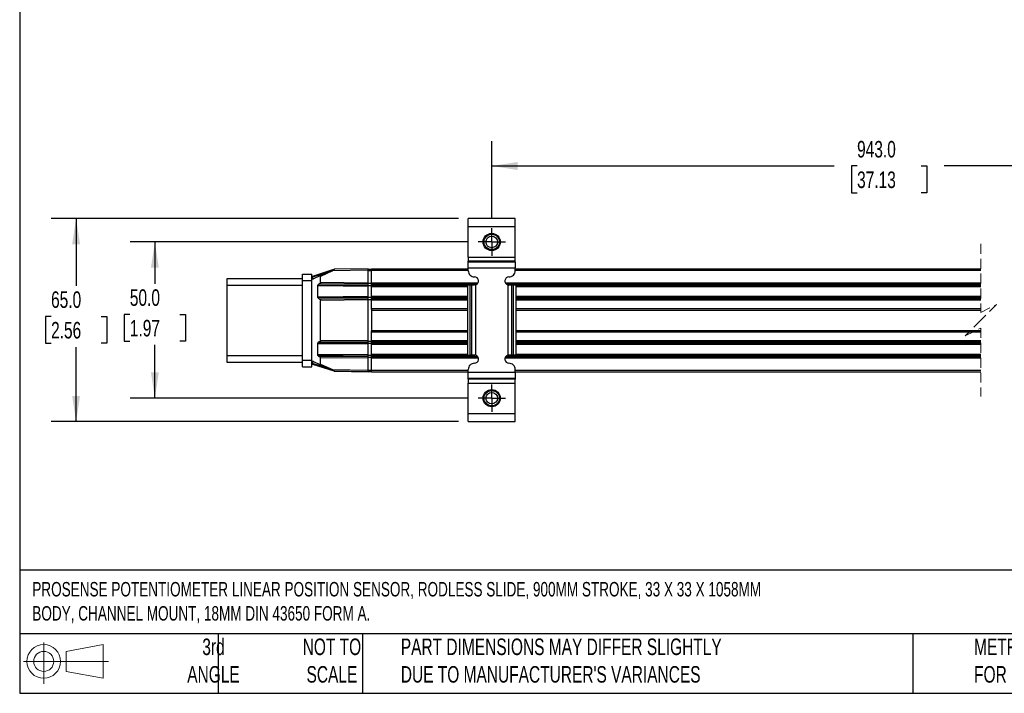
# Model space of a CAD drawing. Header units: millimetres. Extents: x 16 to 683, y 16 to 524.
# Tile 1 of 11: x 16 to 331, y 16 to 231. Entities that reach past the tile are written whole.
import ezdxf

# ---------------------------------------------------------------- set-up
doc = ezdxf.new("R2010")
doc.units = ezdxf.units.MM
doc.header["$LTSCALE"] = 2.5
doc.linetypes.add('CENTERX2', pattern=[20.32, 12.7, -2.54, 2.54, -2.54])
doc.linetypes.add('HIDDEN', pattern=[1.905, 1.27, -0.635])
doc.layers.add('CENTER', color=40, linetype='CENTERX2')
doc.layers.add('DIMENSIONS', color=140, linetype='Continuous', lineweight=25)
doc.layers.add('TEXT', color=140, linetype='Continuous', lineweight=25)
doc.styles.add('SLDTEXTSTYLE0', font='TXT', dxfattribs={"width": 0.7})
doc.dimstyles.new('SLDDIMSTYLE3', dxfattribs={"dimtxt": 5.39502, "dimasz": 8.255, "dimexe": 0, "dimexo": 0.0625, "dimgap": 1.348755, "dimtad": 0, "dimtih": 1, "dimtoh": 1, "dimrnd": 1e-09, "dimzin": 4, "dimdsep": 46, "dimtxsty": 'SLDTEXTSTYLE0', "dimsah": 1, "dimcen": 0.09, "dimadec": 0, "dimazin": 1, "dimtfac": 1, "dimtofl": 0, "dimtmove": 0, "dimatfit": 3, "dimfxl": 0, "dimfrac": 2, "dimtolj": 1, "dimtzin": 12, "dimarcsym": 0})

# ---------------------------------------------------------------- blocks, each defined once
blk = doc.blocks.new('Block11')
at = {"color": 7, "linetype": 'Continuous', "lineweight": 18}
for p, q in [((6.47, 13.28), (6.47, 0)), ((13.7, 10.42), (25.44, 12.58)), ((13.7, 3.99), (13.7, 10.42)), ((25.44, 12.58), (25.44, 1.83)), ((0, 7.2), (27.18, 7.2)), ((13.7, 3.99), (25.44, 1.83))]:
    blk.add_line(p, q, dxfattribs=at)
for radius in [5.38, 3.21]:
    blk.add_circle((6.47, 7.2), radius, dxfattribs=at)
blk = doc.blocks.new('Block12')
at = {"color": 7, "linetype": 'Continuous'}
blk.add_blockref('Block11', (0, 0), dxfattribs=at)
blk = doc.blocks.new('_D_10')
at = {"layer": 'DIMENSIONS'}
for p, q in [((166.88, 167.89), (166.88, 192.57)), ((433.68, 167.88), (433.68, 192.57)), ((365.61, 188.16), (362.09, 181.11)), ((367.38, 184.64), (365.61, 188.16)), ((166.88, 184.64), (276.44, 184.64)), ((283.76, 184.64), (281.94, 184.64)), ((281.94, 184.64), (281.94, 176.06)), ((304.28, 184.64), (306.09, 184.64)), ((306.09, 184.64), (306.09, 176.06)), ((360.32, 184.64), (311.59, 184.64)), ((362.09, 181.11), (360.32, 184.64)), ((433.68, 184.64), (367.38, 184.64)), ((281.94, 176.06), (283.76, 176.06)), ((306.09, 176.06), (304.28, 176.06))]:
    blk.add_line(p, q, dxfattribs=at)
for points in [[(166.88, 184.64), (175.14, 183.37), (175.14, 185.91)], [(433.68, 184.64), (425.43, 185.91), (425.43, 183.37)]]:
    blk.add_solid(points, dxfattribs=at)
at = {"layer": 'DIMENSIONS', "char_height": 5.292, "attachment_point": 1, "style": 'SLDTEXTSTYLE0'}
for s, insert in [('943.0', (283.76, 192.66)), ('37.13', (283.76, 182.88))]:
    blk.add_mtext(s, dxfattribs=dict(at, insert=insert))
blk = doc.blocks.new('_D_11')
at = {"layer": 'DIMENSIONS'}
for p, q in [((159.32, 160.32), (51.19, 160.32)), ((59.12, 160.32), (59.12, 146.92)), ((51.11, 137.14), (49.3, 137.14)), ((49.3, 137.14), (49.3, 128.57)), ((67.14, 137.14), (68.95, 137.14)), ((68.95, 137.14), (68.95, 128.57)), ((49.3, 128.57), (51.11, 128.57)), ((59.12, 110.32), (59.12, 127.36)), ((68.95, 128.57), (67.14, 128.57)), ((159.32, 110.32), (51.19, 110.32))]:
    blk.add_line(p, q, dxfattribs=at)
for points in [[(59.12, 160.32), (57.85, 152.07), (60.39, 152.07)], [(59.12, 110.32), (60.39, 118.58), (57.85, 118.58)]]:
    blk.add_solid(points, dxfattribs=at)
at = {"layer": 'DIMENSIONS', "char_height": 5.292, "attachment_point": 1, "style": 'SLDTEXTSTYLE0'}
for s, insert in [('50.0', (51.11, 145.17)), ('1.97', (51.11, 135.39))]:
    blk.add_mtext(s, dxfattribs=dict(at, insert=insert))
blk = doc.blocks.new('_D_12')
at = {"layer": 'DIMENSIONS'}
for p, q in [((156.21, 167.82), (25.98, 167.82)), ((33.92, 167.82), (33.92, 146.28)), ((25.91, 136.49), (24.09, 136.49)), ((24.09, 136.49), (24.09, 127.92)), ((41.94, 136.49), (43.75, 136.49)), ((43.75, 136.49), (43.75, 127.92)), ((24.09, 127.92), (25.91, 127.92)), ((33.92, 102.82), (33.92, 126.71)), ((43.75, 127.92), (41.94, 127.92)), ((156.21, 102.82), (25.98, 102.82))]:
    blk.add_line(p, q, dxfattribs=at)
for points in [[(33.92, 167.82), (32.65, 159.57), (35.19, 159.57)], [(33.92, 102.82), (35.19, 111.08), (32.65, 111.08)]]:
    blk.add_solid(points, dxfattribs=at)
at = {"layer": 'DIMENSIONS', "char_height": 5.292, "attachment_point": 1, "style": 'SLDTEXTSTYLE0'}
for s, insert in [('65.0', (25.91, 144.52)), ('2.56', (25.91, 134.74))]:
    blk.add_mtext(s, dxfattribs=dict(at, insert=insert))
blk = doc.blocks.new('SW_CENTERMARKSYMBOL_0')
at = {"layer": 'CENTER', "color": 0}
for p, q in [((0, 2.54), (0, 4.39)), ((-2.54, 0), (-4.39, 0)), ((0, 0), (-2.54, 0)), ((0, 0), (0, 2.54)), ((0, 0), (0, -2.54)), ((0, 0), (2.54, 0)), ((2.54, 0), (4.39, 0)), ((0, -2.54), (0, -4.39))]:
    blk.add_line(p, q, dxfattribs=at)
blk = doc.blocks.new('SW_CENTERMARKSYMBOL_1')
at = {"layer": 'CENTER', "color": 0}
for p, q in [((0, 2.54), (0, 4.39)), ((-2.54, 0), (-4.39, 0)), ((0, 0), (-2.54, 0)), ((0, 0), (0, 2.54)), ((0, 0), (0, -2.54)), ((0, 0), (2.54, 0)), ((2.54, 0), (4.39, 0)), ((0, -2.54), (0, -4.39))]:
    blk.add_line(p, q, dxfattribs=at)

msp = doc.modelspace()

# ---------------------------------------------------------------- linework, layer by layer
for p, q in [((174.382, 167.823), (159.382, 167.823)), ((159.382, 165.323), (159.382, 167.823)), ((174.382, 165.323), (174.382, 167.823)), ((159.382, 165.323), (174.382, 165.323)), ((159.382, 155.474), (159.382, 165.323)), ((174.382, 155.474), (174.382, 165.323)), ((159.382, 155.474), (174.382, 155.474)), ((159.382, 155.474), (159.382, 154.225)), ((174.382, 154.225), (174.382, 155.474)), ((116.273, 151.471), (109.521, 149.323)), ((111.913, 149.438), (115.818, 151.259)), ((127.382, 151.278), (115.899, 151.078)), ((127.382, 151.778), (116.567, 151.59)), ((127.382, 151.278), (127.382, 151.778)), ((127.382, 151.628), (128.382, 151.628)), ((127.382, 151.593), (128.382, 151.593)), ((127.382, 147.278), (127.382, 151.278)), ((127.382, 151.244), (128.382, 151.244)), ((128.382, 151.778), (159.382, 151.778)), ((128.382, 151.278), (128.382, 151.778)), ((128.382, 147.285), (128.382, 151.278)), ((128.382, 151.278), (159.382, 151.278)), ((174.382, 154.225), (159.382, 154.225)), ((159.382, 153.969), (159.382, 154.225)), ((159.382, 153.969), (174.382, 153.969)), ((159.382, 152.095), (159.382, 153.969)), ((159.382, 152.095), (174.382, 152.095)), ((159.382, 151.123), (159.382, 152.095)), ((174.382, 153.969), (174.382, 154.225)), ((174.382, 153.969), (174.382, 152.095)), ((174.382, 151.123), (174.382, 152.095)), ((174.382, 151.778), (323.363, 151.778)), ((174.382, 151.278), (323.363, 151.278)), ((106.382, 148.501), (82.182, 148.501)), ((82.182, 148.501), (82.182, 146.501)), ((106.382, 150.001), (109.382, 150.001)), ((106.382, 148.001), (106.382, 150.001)), ((109.382, 148.001), (109.382, 150.001)), ((109.577, 149.133), (109.382, 149.133)), ((109.577, 149.133), (114.868, 150.816)), ((109.577, 149.133), (109.577, 148.468)), ((109.85, 148.472), (109.578, 148.468)), ((109.85, 148.472), (109.886, 148.493)), ((111.913, 149.438), (109.886, 148.493)), ((115.899, 151.078), (112.115, 149.314)), ((112.115, 147.412), (112.115, 149.314)), ((82.182, 146.501), (106.382, 146.501)), ((82.182, 146.501), (82.182, 123.901)), ((106.382, 148.001), (109.382, 148.001)), ((106.382, 122.401), (106.382, 148.001)), ((109.382, 122.401), (109.382, 148.001)), ((111.2, 142.812), (111.2, 146.245)), ((127.382, 146.103), (111.2, 146.245)), ((111.912, 147.013), (111.403, 146.643)), ((111.403, 146.643), (127.382, 146.503)), ((111.912, 147.013), (127.382, 146.878)), ((112.115, 147.412), (127.382, 147.278)), ((127.382, 146.878), (127.382, 147.278)), ((127.382, 147.121), (128.382, 147.121)), ((127.382, 146.503), (127.382, 146.878)), ((127.382, 146.103), (127.382, 146.503)), ((127.382, 146.446), (128.382, 146.446)), ((127.382, 142.953), (127.382, 146.103)), ((128.382, 146.885), (128.382, 147.285)), ((128.382, 147.285), (162.566, 147.285)), ((128.382, 146.508), (128.382, 146.885)), ((128.382, 146.885), (162.283, 146.885)), ((128.382, 146.108), (128.382, 146.508)), ((128.382, 146.508), (159.169, 146.508)), ((128.382, 142.958), (128.382, 146.108)), ((128.382, 146.108), (159.169, 146.108)), ((159.961, 146.523), (159.169, 146.523)), ((159.169, 146.523), (159.169, 124.123)), ((159.961, 124.123), (159.961, 146.523)), ((160.562, 146.523), (159.961, 146.523)), ((160.562, 124.123), (160.562, 146.523)), ((161.382, 146.523), (160.562, 146.523)), ((161.751, 146.576), (161.382, 146.523)), ((161.751, 124.069), (161.751, 146.576)), ((171.198, 147.285), (323.363, 147.285)), ((171.481, 146.885), (323.363, 146.885)), ((172.013, 146.576), (172.013, 124.069)), ((172.013, 146.576), (172.382, 146.523)), ((173.201, 146.523), (172.382, 146.523)), ((173.201, 146.523), (173.201, 124.123)), ((173.803, 146.523), (173.201, 146.523)), ((173.803, 124.123), (173.803, 146.523)), ((174.595, 146.523), (173.803, 146.523)), ((174.595, 146.523), (174.595, 124.123)), ((174.595, 146.508), (323.363, 146.508)), ((174.595, 146.108), (323.363, 146.108)), ((111.2, 142.812), (127.382, 142.953)), ((127.382, 142.553), (111.403, 142.414)), ((111.403, 142.414), (111.912, 142.043)), ((127.382, 142.178), (111.912, 142.043)), ((127.382, 141.778), (112.115, 141.645)), ((127.382, 142.553), (127.382, 142.953)), ((127.382, 142.611), (128.382, 142.611)), ((127.382, 142.178), (127.382, 142.553)), ((127.382, 141.778), (127.382, 142.178)), ((127.382, 141.936), (128.382, 141.936)), ((127.382, 128.773), (127.382, 141.778)), ((128.382, 142.558), (128.382, 142.958)), ((128.382, 142.958), (159.169, 142.958)), ((128.382, 142.181), (128.382, 142.558)), ((128.382, 142.558), (159.169, 142.558)), ((128.382, 141.781), (128.382, 142.181)), ((128.382, 142.181), (159.169, 142.181)), ((128.382, 139.03), (128.382, 141.781)), ((128.382, 141.781), (159.169, 141.781)), ((174.595, 142.958), (323.363, 142.958)), ((174.595, 142.558), (323.363, 142.558)), ((174.595, 142.181), (323.363, 142.181)), ((174.595, 141.781), (323.363, 141.781)), ((112.115, 128.906), (112.115, 141.645)), ((128.382, 138.673), (128.382, 139.03)), ((128.382, 139.03), (159.169, 139.03)), ((128.382, 138.673), (128.382, 131.887)), ((174.595, 139.03), (323.363, 139.03)), ((128.382, 138.53), (159.169, 138.53)), ((174.595, 138.53), (323.363, 138.53)), ((128.382, 132.03), (159.169, 132.03)), ((128.382, 131.53), (128.382, 131.887)), ((128.382, 128.78), (128.382, 131.53)), ((128.382, 131.53), (159.169, 131.53)), ((174.595, 132.03), (323.363, 132.03)), ((174.595, 131.53), (323.363, 131.53)), ((111.2, 124.306), (111.2, 127.739)), ((127.382, 127.598), (111.2, 127.739)), ((111.912, 128.508), (111.403, 128.137)), ((111.403, 128.137), (127.382, 127.998)), ((111.912, 128.508), (127.382, 128.373)), ((112.115, 128.906), (127.382, 128.773)), ((127.382, 128.373), (127.382, 128.773)), ((127.382, 128.615), (128.382, 128.615)), ((127.382, 127.998), (127.382, 128.373)), ((127.382, 127.598), (127.382, 127.998)), ((127.382, 127.94), (128.382, 127.94)), ((127.382, 124.448), (127.382, 127.598)), ((128.382, 128.38), (128.382, 128.78)), ((128.382, 128.78), (159.169, 128.78)), ((128.382, 128.002), (128.382, 128.38)), ((128.382, 128.38), (159.169, 128.38)), ((128.382, 127.602), (128.382, 128.002)), ((128.382, 128.002), (159.169, 128.002)), ((128.382, 124.452), (128.382, 127.602)), ((128.382, 127.602), (159.169, 127.602)), ((174.595, 128.78), (323.363, 128.78)), ((174.595, 128.38), (323.363, 128.38)), ((174.595, 128.002), (323.363, 128.002)), ((174.595, 127.602), (323.363, 127.602)), ((106.382, 123.901), (82.182, 123.901)), ((82.182, 123.901), (82.182, 121.901)), ((111.2, 124.306), (127.382, 124.448)), ((127.382, 124.048), (111.403, 123.908)), ((111.403, 123.908), (111.912, 123.538)), ((127.382, 123.673), (111.912, 123.538)), ((127.382, 123.273), (112.115, 123.139)), ((112.115, 121.237), (112.115, 123.139)), ((127.382, 124.048), (127.382, 124.448)), ((127.382, 124.105), (128.382, 124.105)), ((127.382, 123.673), (127.382, 124.048)), ((127.382, 123.273), (127.382, 123.673)), ((127.382, 123.43), (128.382, 123.43)), ((127.382, 119.273), (127.382, 123.273)), ((128.382, 124.052), (128.382, 124.452)), ((128.382, 124.452), (159.169, 124.452)), ((128.382, 123.675), (128.382, 124.052)), ((128.382, 124.052), (161.597, 124.052)), ((128.382, 123.275), (128.382, 123.675)), ((128.382, 123.675), (162.364, 123.675)), ((128.382, 119.282), (128.382, 123.275)), ((128.382, 123.275), (162.601, 123.275)), ((159.169, 124.123), (159.961, 124.123)), ((160.562, 124.123), (159.961, 124.123)), ((161.382, 124.123), (160.562, 124.123)), ((161.751, 124.069), (161.382, 124.123)), ((171.163, 123.275), (323.363, 123.275)), ((171.4, 123.675), (323.363, 123.675)), ((172.382, 124.123), (172.013, 124.069)), ((172.167, 124.052), (323.363, 124.052)), ((173.201, 124.123), (172.382, 124.123)), ((173.803, 124.123), (173.201, 124.123)), ((174.595, 124.123), (173.803, 124.123)), ((174.595, 124.452), (323.363, 124.452)), ((82.182, 121.901), (106.382, 121.901)), ((109.382, 122.401), (106.382, 122.401)), ((106.382, 120.401), (106.382, 122.401)), ((106.382, 120.401), (109.382, 120.401)), ((109.382, 120.401), (109.382, 122.401)), ((109.382, 121.418), (109.577, 121.418)), ((109.521, 121.228), (116.338, 119.049)), ((109.577, 122.083), (109.577, 121.418)), ((114.919, 119.711), (109.577, 121.418)), ((109.85, 122.079), (109.578, 122.083)), ((109.886, 122.058), (109.85, 122.079)), ((109.886, 122.058), (111.913, 121.113)), ((115.818, 119.292), (111.913, 121.113)), ((112.115, 121.237), (115.899, 119.473)), ((115.899, 119.473), (127.382, 119.273)), ((116.567, 118.961), (127.382, 118.773)), ((116.616, 118.961), (116.632, 118.955)), ((121.382, 118.872), (116.632, 118.955)), ((127.382, 118.768), (121.382, 118.872)), ((127.382, 119.307), (128.382, 119.307)), ((127.382, 118.773), (127.382, 119.273)), ((127.382, 118.958), (128.382, 118.958)), ((127.382, 118.923), (128.382, 118.923)), ((128.382, 118.782), (128.382, 119.282)), ((128.382, 119.282), (159.382, 119.282)), ((128.382, 118.782), (159.382, 118.782)), ((159.382, 118.55), (159.382, 119.523)), ((174.382, 118.55), (159.382, 118.55)), ((159.382, 116.676), (159.382, 118.55)), ((174.382, 116.676), (159.382, 116.676)), ((159.382, 116.42), (159.382, 116.676)), ((174.382, 118.55), (174.382, 119.523)), ((174.382, 119.282), (323.363, 119.282)), ((174.382, 118.782), (323.363, 118.782)), ((174.382, 118.55), (174.382, 116.676)), ((174.382, 116.676), (174.382, 116.42)), ((174.382, 116.42), (159.382, 116.42)), ((159.382, 116.42), (159.382, 115.171)), ((159.382, 115.171), (174.382, 115.171)), ((159.382, 105.323), (159.382, 115.171)), ((174.382, 115.171), (174.382, 116.42)), ((174.382, 105.323), (174.382, 115.171)), ((159.382, 102.823), (159.382, 105.323)), ((174.382, 105.323), (159.382, 105.323)), ((174.382, 102.823), (174.382, 105.323)), ((159.382, 102.823), (174.382, 102.823))]:
    msp.add_line(p, q)
at = {"color": 7, "linetype": 'HIDDEN', "lineweight": 18}
for p, q in [((323.363, 159.716), (323.363, 137.78)), ((323.363, 137.78), (328.363, 140.28)), ((328.363, 140.28), (323.363, 135.28)), ((323.363, 135.28), (318.363, 130.28)), ((318.363, 130.28), (323.363, 132.78)), ((323.363, 132.78), (323.363, 110.844))]:
    msp.add_line(p, q, dxfattribs=at)
at = {"flags": 128}
for points in [[(115.818, 151.259), (116.072, 151.378), (116.304, 151.486), (116.438, 151.549), (116.474, 151.565), (116.483, 151.569), (116.486, 151.571)], [(116.632, 118.955), (116.632, 118.959), (116.632, 118.96)]]:
    msp.add_lwpolyline(points, dxfattribs=at)
for centre, radius in [((166.882, 160.323), 2.75), ((166.882, 160.323), 2.45), ((166.882, 160.323), 1.85), ((166.882, 110.323), 2.75), ((166.882, 110.323), 2.45), ((166.882, 110.323), 1.85)]:
    msp.add_circle(centre, radius)
for centre, radius, start, end in [((116.571, 151.39), 0.2, 90.9826, 115.00895), ((109.582, 149.133), 0.2, 107.61499, 180.03675), ((109.582, 148.268), 0.2, 90.99271, 180.02272), ((111.47, 149.786), 2.003, 193.36085, 199.04048), ((161.382, 151.123), 2, 179.99895, 270.00115), ((161.382, 147.823), 1.3, 286.50945, 89.99885), ((172.382, 147.823), 1.3, 90.00115, 253.49055), ((172.382, 151.123), 2, 269.99885, 0.00105), ((161.382, 122.823), 1.3, 270.00115, 73.49055), ((172.382, 122.823), 1.3, 106.50945, 269.99885), ((109.582, 122.283), 0.2, 179.97701, 269.00783), ((109.582, 121.418), 0.2, 179.97318, 252.30322), ((111.445, 120.769), 1.978, 160.85113, 166.60319), ((161.382, 119.523), 2, 89.99885, 180.00105), ((172.382, 119.523), 2, 359.99895, 90.00115), ((116.571, 119.161), 0.2, 244.99105, 269.0174)]:
    msp.add_arc(centre, radius, start, end)
for points, knots in [([(115.818, 151.259), (115.82, 151.255), (115.826, 151.236), (115.844, 151.199), (115.869, 151.143), (115.888, 151.101), (115.899, 151.078)], [0, 0, 0, 0, 0.07623413, 0.29266277, 0.61686996, 1, 1, 1, 1]), ([(115.899, 151.078), (115.984, 151.143), (116.141, 151.264), (116.327, 151.406), (116.427, 151.484), (116.456, 151.506)], [0, 0, 0, 0, 0.45763358, 0.84610388, 1, 1, 1, 1]), ([(116.456, 151.506), (116.476, 151.521), (116.509, 151.546), (116.546, 151.575), (116.563, 151.587), (116.567, 151.59)], [0, 0, 0, 0, 0.55438793, 0.88719551, 1, 1, 1, 1]), ([(111.913, 149.438), (111.94, 149.448), (111.978, 149.462), (112.028, 149.455), (112.058, 149.442), (112.083, 149.42), (112.102, 149.39), (112.113, 149.354), (112.115, 149.327), (112.115, 149.314)], [0, 0, 0, 0, 0.2856752, 0.4008135, 0.5030019, 0.6150318, 0.7326158, 0.8602172, 1, 1, 1, 1]), ([(111.2, 146.245), (111.202, 146.283), (111.207, 146.36), (111.25, 146.469), (111.313, 146.568), (111.373, 146.618), (111.403, 146.643)], [0, 0, 0, 0, 0.24874659, 0.4989915, 0.7482931, 1, 1, 1, 1]), ([(112.115, 147.412), (112.113, 147.373), (112.108, 147.296), (112.066, 147.188), (112.002, 147.089), (111.943, 147.039), (111.912, 147.013)], [0, 0, 0, 0, 0.2473464, 0.4990443, 0.7412885, 1, 1, 1, 1]), ([(111.403, 142.414), (111.373, 142.439), (111.313, 142.489), (111.25, 142.587), (111.207, 142.696), (111.202, 142.773), (111.2, 142.812)], [0, 0, 0, 0, 0.2501453, 0.5009189, 0.7497282, 1, 1, 1, 1]), ([(111.912, 142.043), (111.943, 142.017), (112.002, 141.967), (112.066, 141.869), (112.108, 141.761), (112.113, 141.683), (112.115, 141.645)], [0, 0, 0, 0, 0.2586964, 0.5009567, 0.7526313, 1, 1, 1, 1]), ([(111.2, 127.739), (111.202, 127.777), (111.207, 127.855), (111.25, 127.964), (111.313, 128.062), (111.373, 128.112), (111.403, 128.137)], [0, 0, 0, 0, 0.2487473, 0.498992, 0.7482934, 1, 1, 1, 1]), ([(112.115, 128.906), (112.113, 128.868), (112.108, 128.79), (112.066, 128.682), (112.002, 128.584), (111.943, 128.534), (111.912, 128.508)], [0, 0, 0, 0, 0.2473458, 0.4990442, 0.741288, 1, 1, 1, 1]), ([(111.403, 123.908), (111.373, 123.933), (111.313, 123.983), (111.25, 124.081), (111.207, 124.19), (111.202, 124.268), (111.2, 124.306)], [0, 0, 0, 0, 0.250146, 0.5009179, 0.7497281, 1, 1, 1, 1]), ([(111.912, 123.538), (111.943, 123.512), (112.002, 123.462), (112.066, 123.363), (112.108, 123.255), (112.113, 123.178), (112.115, 123.139)], [0, 0, 0, 0, 0.2586957, 0.5009559, 0.7526324, 1, 1, 1, 1]), ([(112.115, 121.237), (112.115, 121.224), (112.113, 121.197), (112.102, 121.161), (112.083, 121.131), (112.058, 121.109), (112.028, 121.096), (111.978, 121.089), (111.94, 121.103), (111.913, 121.113)], [0, 0, 0, 0, 0.139762, 0.2673555, 0.3849512, 0.4969925, 0.5991818, 0.7143216, 1, 1, 1, 1]), ([(115.818, 119.292), (115.82, 119.296), (115.826, 119.315), (115.844, 119.352), (115.869, 119.408), (115.888, 119.45), (115.899, 119.473)], [0, 0, 0, 0, 0.0762341, 0.2926628, 0.6168614, 1, 1, 1, 1]), ([(116.486, 118.98), (116.485, 118.981), (116.482, 118.982), (116.467, 118.989), (116.432, 119.006), (116.37, 119.034), (116.162, 119.131), (115.976, 119.218), (115.818, 119.292)], [0, 0, 0, 0, 0.0039185, 0.016504, 0.0679671, 0.1611762, 0.2928963, 1, 1, 1, 1]), ([(115.899, 119.473), (115.978, 119.412), (116.118, 119.304), (116.296, 119.168), (116.395, 119.092), (116.433, 119.062)], [0, 0, 0, 0, 0.4442688, 0.7847292, 1, 1, 1, 1]), ([(116.433, 119.062), (116.46, 119.042), (116.497, 119.013), (116.54, 118.981), (116.558, 118.967), (116.566, 118.962), (116.567, 118.961)], [0, 0, 0, 0, 0.5927234, 0.8352242, 0.9691792, 1, 1, 1, 1])]:
    msp.add_open_spline(points, degree=3, knots=knots)
at = {"layer": 'TEXT'}
for p, q in [((15.875, 523.875), (15.875, 15.875)), ((682.625, 55.315), (15.875, 55.315)), ((682.625, 34.925), (15.875, 34.925)), ((79.375, 34.925), (79.375, 15.875)), ((125.529, 34.925), (125.529, 15.875)), ((301.616, 34.925), (301.616, 15.875)), ((15.875, 15.875), (682.625, 15.875))]:
    msp.add_line(p, q, dxfattribs=at)

# ---------------------------------------------------------------- block references
at = {"layer": 'CENTER'}
for name, p in [('SW_CENTERMARKSYMBOL_0', (166.882, 160.323)), ('SW_CENTERMARKSYMBOL_1', (166.882, 110.323))]:
    msp.add_blockref(name, p, dxfattribs=at)
at = {"layer": 'TEXT'}
msp.add_blockref('Block12', (17.095, 18.885), dxfattribs=at)

# ---------------------------------------------------------------- texts
at = {"layer": 'TEXT', "style": 'SLDTEXTSTYLE0'}
for s, insert, char_height, attachment_point in [('PROSENSE POTENTIOMETER LINEAR POSITION SENSOR, RODLESS SLIDE, 900MM STROKE, 33 X 33 X 1058MM ^JBODY, CHANNEL MOUNT, 18MM DIN 43650 FORM A.', (19.914, 51.504), 4.630208, 1), ('3rd^JANGLE', (77.872, 33.41), 5.2917, 2), ('NOT TO^JSCALE', (115.759, 33.41), 5.29167, 2), ("PART DIMENSIONS MAY DIFFER SLIGHTLY ^JDUE TO MANUFACTURER'S VARIANCES", (137.798, 33.41), 5.29167, 1), ('METRIC UNITS USED ^JFOR PART DESIGN', (321.196, 33.41), 5.29167, 1)]:
    msp.add_mtext(s, dxfattribs=dict(at, insert=insert, char_height=char_height, attachment_point=attachment_point))

# ---------------------------------------------------------------- dimensions: what is measured, and where the dimension line sits
at = {"layer": 'DIMENSIONS'}
dim = msp.add_linear_dim(base=(433.684, 184.636), p1=(166.882, 164.713), p2=(433.684, 164.703), text='943.0', dimstyle='SLDDIMSTYLE3', dxfattribs=at)
dim.commit()
dim.dimension.update_dxf_attribs({"geometry": '_D_10', "text_midpoint": (294.015, 184.636), "dimtype": 160})
for base, p1, p2, picture, middle in [((33.922, 102.823), (159.382, 167.823), (159.382, 102.823), '_D_12', (33.922, 136.494)), ((59.123, 110.323), (162.492, 160.323), (162.492, 110.323), '_D_11', (59.123, 137.14))]:
    dim = msp.add_linear_dim(base=base, p1=p1, p2=p2, angle=90, dimstyle='SLDDIMSTYLE3', dxfattribs=at)
    dim.commit()
    dim.dimension.update_dxf_attribs({"geometry": picture, "text_midpoint": middle, "dimtype": 160})

doc.saveas('drawing.dxf')
